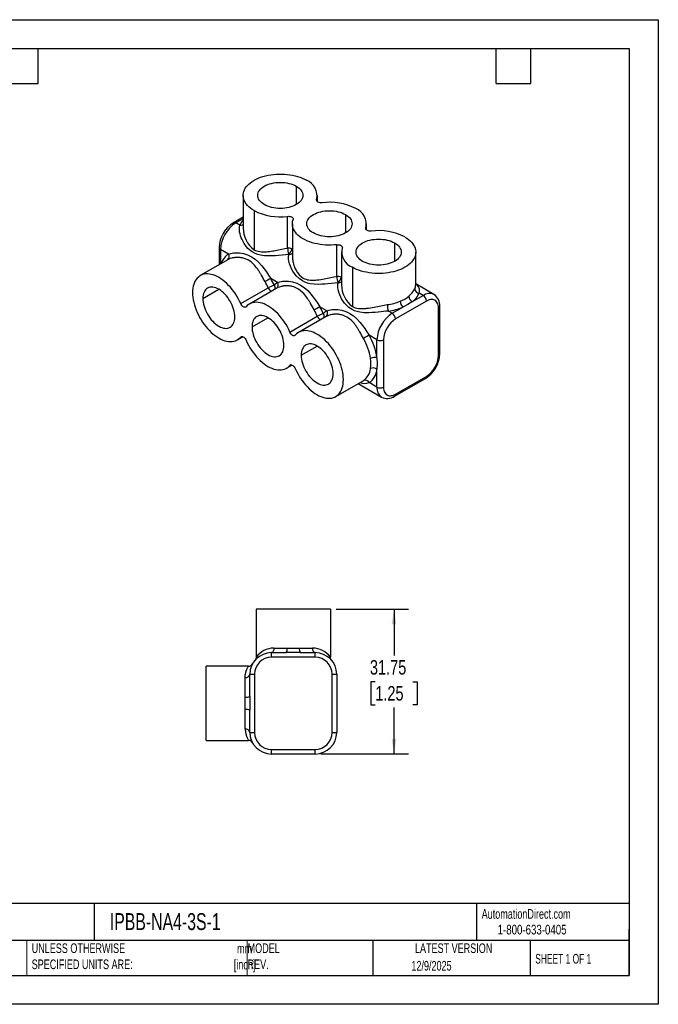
# Model space of a CAD drawing. Header units: millimetres. Extents: x 0 to 279, y 0 to 216.
# Tile 2 of 2: x 139 to 279, y 0 to 216. Entities that reach past the tile are written whole.
import ezdxf

# ---------------------------------------------------------------- set-up
doc = ezdxf.new("R2010")
doc.units = ezdxf.units.MM
doc.linetypes.add('CENTERX2', pattern=[20.32, 12.7, -2.54, 2.54, -2.54])
doc.layers.add('DIMENSIONS', color=140, linetype='Continuous', lineweight=25)
doc.layers.add('TEXT', color=140, linetype='Continuous', lineweight=25)
doc.styles.add('SLDTEXTSTYLE0', font='TXT', dxfattribs={"width": 0.7})
doc.styles.add('SLDTEXTSTYLE1', font='TXT', dxfattribs={"width": 0.65})
doc.styles.add('SLDTEXTSTYLE2', font='TXT', dxfattribs={"width": 0.75})
doc.dimstyles.new('SLDDIMSTYLE0', dxfattribs={"dimtxt": 3.175, "dimasz": 3.302, "dimexe": 0, "dimexo": 0.0625, "dimgap": 0.79375, "dimtad": 0, "dimtih": 1, "dimtoh": 1, "dimrnd": 1e-09, "dimzin": 12, "dimdsep": 46, "dimtxsty": 'SLDTEXTSTYLE2', "dimsah": 1, "dimcen": 0.09, "dimadec": 0, "dimazin": 3, "dimtfac": 1, "dimtofl": 0, "dimtmove": 0, "dimatfit": 3, "dimfxl": 0, "dimfrac": 2, "dimtolj": 1, "dimtzin": 12, "dimarcsym": 0})

# ---------------------------------------------------------------- blocks, each defined once
blk = doc.blocks.new('_D_7')
at = {"layer": 'DIMENSIONS'}
for p, q in [((208.8, 86.64), (224.66, 86.64)), ((221.49, 86.64), (221.49, 76.47)), ((217.38, 70.74), (216.42, 70.74)), ((216.42, 70.74), (216.42, 65.7)), ((225.59, 70.74), (226.56, 70.74)), ((226.56, 70.74), (226.56, 65.7)), ((216.42, 65.7), (217.38, 65.7)), ((221.49, 54.89), (221.49, 65.05)), ((226.56, 65.7), (225.59, 65.7)), ((205.45, 54.89), (224.66, 54.89))]:
    blk.add_line(p, q, dxfattribs=at)
for points in [[(221.49, 86.64), (220.98, 83.34), (222, 83.34)], [(221.49, 54.89), (222, 58.19), (220.98, 58.19)]]:
    blk.add_solid(points, dxfattribs=at)
at = {"layer": 'DIMENSIONS', "char_height": 3.175, "attachment_point": 1, "style": 'SLDTEXTSTYLE2'}
for s, insert in [('31.75', (216.21, 75.48)), ('1.25', (217.38, 69.79))]:
    blk.add_mtext(s, dxfattribs=dict(at, insert=insert))

msp = doc.modelspace()

# ---------------------------------------------------------------- linework, layer by layer
at = {"color": 7, "linetype": 'Continuous'}
for p, q in [((0.002, 215.903), (279.402, 215.903)), ((279.402, 215.903), (279.402, 0.003)), ((279.402, 0.003), (0.002, 0.003))]:
    msp.add_line(p, q, dxfattribs=at)
for p, q in [((200.064, 179.398), (200.064, 175.355)), ((188.434, 177.377), (188.434, 170.219)), ((204.69, 175.995), (204.69, 177.377)), ((204.528, 176.446), (204.528, 176.213)), ((190.814, 174.059), (190.814, 165.475)), ((198.174, 165.824), (198.174, 172.778)), ((210.84, 173.177), (210.84, 169.134)), ((188.434, 172.612), (186.301, 171.381)), ((188.434, 172.268), (186.809, 171.331)), ((187.671, 170.833), (186.809, 171.331)), ((199.21, 171.156), (199.21, 163.999)), ((215.466, 169.774), (215.466, 171.156)), ((215.304, 170.225), (215.304, 169.992)), ((208.95, 159.603), (208.95, 166.557)), ((221.616, 166.956), (221.616, 162.913)), ((183.153, 165.928), (183.153, 162.159)), ((185.191, 164.508), (183.45, 165.513)), ((183.45, 165.513), (183.45, 162.331)), ((209.986, 164.935), (209.986, 157.778)), ((226.242, 157.777), (226.242, 164.935)), ((185.047, 163.253), (179.028, 159.778)), ((212.367, 161.617), (212.367, 153.033)), ((195.968, 158.287), (194.461, 159.157)), ((230.241, 155.661), (226.242, 157.969)), ((179.589, 154.76), (183.092, 156.783)), ((187.881, 153.642), (193.897, 157.116)), ((195.823, 157.032), (189.804, 153.557)), ((227.867, 155.426), (227.005, 155.923)), ((228.585, 154.181), (221.832, 150.283)), ((225.564, 154.096), (227.867, 155.426)), ((206.744, 152.066), (205.238, 152.936)), ((221.114, 151.527), (220.252, 152.025)), ((221.114, 151.527), (223.416, 152.856)), ((231.225, 142.266), (231.225, 152.657)), ((231.523, 142.68), (231.523, 153.071)), ((190.365, 148.539), (193.868, 150.562)), ((198.657, 147.421), (204.674, 150.895)), ((206.599, 150.811), (200.58, 147.336)), ((187.155, 145.699), (188.352, 146.391)), ((188.082, 146.422), (187.881, 146.305)), ((217.755, 145.71), (216.014, 146.715)), ((217.755, 141.744), (217.755, 145.71)), ((219.192, 145.71), (219.192, 135.319)), ((201.141, 142.318), (204.644, 144.341)), ((197.931, 139.478), (199.129, 140.17)), ((198.859, 140.2), (198.657, 140.084)), ((217.755, 135.319), (217.755, 139.264)), ((208.707, 133.257), (214.727, 136.732)), ((213.625, 136.096), (218.739, 133.144)), ((214.725, 136.736), (214.796, 136.774)), ((217.755, 135.319), (216.031, 136.314)), ((221.622, 133.329), (228.375, 137.228)), ((221.832, 133.794), (228.585, 137.693)), ((191.277, 86.638), (191.277, 76.126)), ((207.533, 86.638), (191.277, 86.638)), ((207.533, 86.638), (207.533, 76.126)), ((195.16, 78.129), (198.055, 78.129)), ((200.755, 78.129), (203.649, 78.129)), ((194.63, 76.097), (194.63, 77.113)), ((194.63, 77.113), (197.886, 77.113)), ((204.18, 76.097), (194.63, 76.097)), ((200.924, 77.113), (204.18, 77.113)), ((204.18, 76.097), (204.18, 77.113)), ((189.589, 74.116), (180.355, 74.116)), ((180.355, 57.86), (180.355, 74.116)), ((188.864, 67.338), (188.864, 71.655)), ((189.88, 72.364), (190.896, 72.364)), ((189.88, 67.507), (189.88, 72.364)), ((190.896, 72.364), (190.896, 59.638)), ((207.914, 72.364), (208.93, 72.364)), ((207.914, 59.638), (207.914, 72.364)), ((208.93, 72.364), (208.93, 59.638)), ((188.864, 60.344), (188.864, 64.638)), ((189.88, 59.638), (189.88, 64.469)), ((189.88, 59.638), (190.896, 59.638)), ((207.914, 59.638), (208.93, 59.638)), ((180.355, 57.86), (189.589, 57.86)), ((194.63, 55.904), (204.18, 55.904)), ((194.63, 54.888), (194.63, 55.904)), ((204.18, 54.888), (194.63, 54.888)), ((204.18, 54.888), (204.18, 55.904))]:
    msp.add_line(p, q)
at = {"color": 140, "linetype": 'Continuous', "lineweight": 18}
for p, q in [((140.998, 13.97), (140.998, 6.35)), ((189.301, 13.97), (189.301, 6.35))]:
    msp.add_line(p, q, dxfattribs=at)
at = {"flags": 128}
for points in [[(190.814, 174.059), (190.401, 174.316), (190.022, 174.59), (189.679, 174.88), (189.375, 175.184), (189.112, 175.5), (188.89, 175.827), (188.711, 176.162), (188.575, 176.504), (188.485, 176.851), (188.439, 177.201), (188.439, 177.552), (188.485, 177.902), (188.575, 178.249), (188.711, 178.591), (188.89, 178.926), (189.112, 179.253), (189.375, 179.569), (189.679, 179.873), (190.022, 180.163), (190.401, 180.437), (190.814, 180.695), (191.26, 180.933), (191.735, 181.152), (192.237, 181.35), (192.764, 181.525), (193.311, 181.677), (193.877, 181.806), (194.458, 181.909), (195.05, 181.987), (195.652, 182.039), (196.258, 182.066), (196.865, 182.066), (197.472, 182.039), (198.073, 181.987), (198.665, 181.909), (199.246, 181.806), (199.812, 181.677), (200.36, 181.525), (200.886, 181.35), (201.388, 181.152), (201.863, 180.933), (202.309, 180.695)], [(193.059, 175.355), (192.733, 175.563), (192.443, 175.788), (192.193, 176.029), (191.986, 176.282), (191.822, 176.547), (191.704, 176.819), (191.632, 177.096), (191.609, 177.377), (191.632, 177.657), (191.704, 177.934), (191.822, 178.207), (191.986, 178.471), (192.193, 178.725), (192.443, 178.965), (192.733, 179.191), (193.059, 179.398), (193.419, 179.587), (193.81, 179.754), (194.227, 179.898), (194.666, 180.018), (195.124, 180.113), (195.595, 180.181), (196.076, 180.222), (196.562, 180.236), (197.047, 180.222), (197.528, 180.181), (197.999, 180.113), (198.457, 180.018), (198.896, 179.898), (199.313, 179.754), (199.704, 179.587), (200.064, 179.398)], [(200.064, 179.398), (200.39, 179.191), (200.68, 178.965), (200.93, 178.725), (201.138, 178.471), (201.301, 178.207), (201.419, 177.934), (201.491, 177.657), (201.515, 177.377), (201.491, 177.096), (201.419, 176.819), (201.301, 176.547), (201.138, 176.282), (200.93, 176.029), (200.68, 175.788), (200.39, 175.563), (200.064, 175.355), (199.704, 175.166), (199.313, 174.999), (198.896, 174.855), (198.457, 174.735), (197.999, 174.64), (197.528, 174.572), (197.047, 174.531), (196.562, 174.517), (196.076, 174.531), (195.595, 174.572), (195.124, 174.64), (194.666, 174.735), (194.227, 174.855), (193.81, 174.999), (193.419, 175.166), (193.059, 175.355)], [(205.725, 175.755), (205.504, 175.743), (205.284, 175.759), (205.075, 175.803), (204.888, 175.872), (204.731, 175.962), (204.612, 176.071), (204.536, 176.191), (204.508, 176.318), (204.528, 176.446)], [(198.174, 172.778), (198.395, 172.789), (198.615, 172.773), (198.824, 172.729), (199.011, 172.66), (199.168, 172.57), (199.287, 172.462), (199.363, 172.341), (199.391, 172.214), (199.371, 172.087)], [(203.836, 169.134), (203.509, 169.342), (203.22, 169.567), (202.97, 169.808), (202.762, 170.061), (202.598, 170.326), (202.48, 170.598), (202.409, 170.875), (202.385, 171.156), (202.409, 171.436), (202.48, 171.713), (202.598, 171.986), (202.762, 172.25), (202.97, 172.504), (203.22, 172.744), (203.509, 172.97), (203.836, 173.177), (204.196, 173.366), (204.586, 173.533), (205.003, 173.677), (205.442, 173.797), (205.9, 173.892), (206.372, 173.96), (206.852, 174.001), (207.338, 174.015), (207.823, 174.001), (208.304, 173.96), (208.776, 173.892), (209.233, 173.797), (209.673, 173.677), (210.09, 173.533), (210.48, 173.366), (210.84, 173.177)], [(210.84, 173.177), (211.167, 172.97), (211.456, 172.744), (211.706, 172.504), (211.914, 172.25), (212.078, 171.986), (212.196, 171.713), (212.267, 171.436), (212.291, 171.156), (212.267, 170.875), (212.196, 170.598), (212.078, 170.326), (211.914, 170.061), (211.706, 169.808), (211.456, 169.567), (211.167, 169.342), (210.84, 169.134), (210.48, 168.945), (210.09, 168.778), (209.673, 168.634), (209.233, 168.514), (208.776, 168.419), (208.304, 168.351), (207.823, 168.31), (207.338, 168.296), (206.852, 168.31), (206.372, 168.351), (205.9, 168.419), (205.442, 168.514), (205.003, 168.634), (204.586, 168.778), (204.196, 168.945), (203.836, 169.134)], [(198.41, 164.441), (197.7, 164.37), (196.964, 164.292), (196.207, 164.215), (195.507, 164.153), (194.82, 164.109), (194.143, 164.089), (193.136, 164.12), (192.227, 164.246), (191.639, 164.397), (191.07, 164.613), (190.542, 164.891), (190.174, 165.139), (189.821, 165.425), (189.484, 165.749), (189.164, 166.11), (188.636, 166.847), (188.191, 167.675), (188.011, 168.098), (187.863, 168.518), (187.746, 168.932), (187.661, 169.337), (187.595, 169.896), (187.6, 170.397), (187.671, 170.833)], [(208.95, 166.557), (208.343, 166.499), (207.729, 166.469), (207.113, 166.465), (206.499, 166.488), (205.889, 166.539), (205.288, 166.615), (204.698, 166.718), (204.124, 166.846), (203.568, 166.999), (203.034, 167.175), (202.524, 167.375), (202.042, 167.596), (201.591, 167.838), (201.172, 168.098), (200.789, 168.377), (200.443, 168.671), (200.137, 168.979), (199.872, 169.3), (199.65, 169.632), (199.473, 169.972), (199.34, 170.319), (199.253, 170.671), (199.213, 171.026), (199.219, 171.382), (199.272, 171.736), (199.371, 172.087)], [(216.502, 169.534), (216.281, 169.522), (216.06, 169.538), (215.852, 169.582), (215.664, 169.651), (215.508, 169.741), (215.388, 169.85), (215.313, 169.97), (215.284, 170.097), (215.304, 170.225)], [(208.95, 166.557), (209.171, 166.568), (209.392, 166.552), (209.6, 166.508), (209.788, 166.439), (209.945, 166.349), (210.064, 166.241), (210.139, 166.12), (210.168, 165.993), (210.148, 165.865)], [(223.862, 168.252), (224.275, 167.995), (224.654, 167.721), (224.996, 167.431), (225.3, 167.127), (225.564, 166.811), (225.786, 166.484), (225.965, 166.149), (226.1, 165.807), (226.191, 165.46), (226.236, 165.11), (226.236, 164.759), (226.191, 164.409), (226.1, 164.062), (225.965, 163.72), (225.786, 163.385), (225.564, 163.058), (225.3, 162.742), (224.996, 162.438), (224.654, 162.148), (224.275, 161.874), (223.862, 161.617), (223.416, 161.378), (222.941, 161.159), (222.439, 160.962), (221.912, 160.786), (221.365, 160.634), (220.799, 160.506), (220.218, 160.402), (219.625, 160.324), (219.024, 160.272), (218.418, 160.246), (217.81, 160.246), (217.204, 160.272), (216.603, 160.324), (216.011, 160.402), (215.43, 160.506), (214.864, 160.634), (214.316, 160.786), (213.79, 160.962), (213.288, 161.159), (212.812, 161.378), (212.367, 161.617)], [(214.612, 162.913), (214.285, 163.121), (213.996, 163.346), (213.746, 163.587), (213.538, 163.84), (213.374, 164.105), (213.256, 164.377), (213.185, 164.654), (213.161, 164.935), (213.185, 165.215), (213.256, 165.492), (213.374, 165.765), (213.538, 166.029), (213.746, 166.282), (213.996, 166.523), (214.285, 166.749), (214.612, 166.956), (214.972, 167.145), (215.362, 167.312), (215.779, 167.456), (216.219, 167.576), (216.676, 167.671), (217.148, 167.739), (217.629, 167.78), (218.114, 167.794), (218.6, 167.78), (219.08, 167.739), (219.552, 167.671), (220.01, 167.576), (220.449, 167.456), (220.866, 167.312), (221.256, 167.145), (221.616, 166.956)], [(221.616, 166.956), (221.943, 166.749), (222.232, 166.523), (222.482, 166.282), (222.69, 166.029), (222.854, 165.765), (222.972, 165.492), (223.043, 165.215), (223.067, 164.935), (223.043, 164.654), (222.972, 164.377), (222.854, 164.105), (222.69, 163.84), (222.482, 163.587), (222.232, 163.346), (221.943, 163.121), (221.616, 162.913), (221.256, 162.724), (220.866, 162.557), (220.449, 162.413), (220.01, 162.293), (219.552, 162.198), (219.08, 162.13), (218.6, 162.089), (218.114, 162.075), (217.629, 162.089), (217.148, 162.13), (216.676, 162.198), (216.219, 162.293), (215.779, 162.413), (215.362, 162.557), (214.972, 162.724), (214.612, 162.913)], [(185.191, 164.508), (185.702, 164.67), (186.298, 164.775), (186.929, 164.813), (187.592, 164.783), (188.492, 164.632), (189.382, 164.349), (190.239, 163.933), (191.049, 163.386), (191.806, 162.718), (192.515, 161.94), (193.02, 161.296), (193.506, 160.613), (193.993, 159.884), (194.461, 159.157)], [(190.814, 165.475), (191.109, 165.324), (191.423, 165.201), (191.741, 165.111), (192.069, 165.047), (192.425, 165.007), (192.687, 164.994), (192.978, 164.993), (193.301, 165.005), (193.519, 165.021), (193.823, 165.05), (194.217, 165.1), (194.587, 165.155), (194.903, 165.209), (195.162, 165.255), (195.506, 165.32), (195.833, 165.384), (196.141, 165.446), (196.867, 165.589), (197.545, 165.718), (198.174, 165.824)], [(209.187, 158.22), (208.487, 158.15), (207.762, 158.073), (207.017, 157.997), (206.327, 157.935), (205.649, 157.891), (204.981, 157.868), (203.988, 157.893), (203.088, 158.008), (202.505, 158.148), (201.94, 158.351), (201.415, 158.613), (200.686, 159.128), (200.045, 159.764), (199.676, 160.231), (199.34, 160.745), (199.039, 161.302), (198.797, 161.851), (198.607, 162.399), (198.471, 162.939), (198.386, 163.491), (198.367, 163.994), (198.41, 164.441)], [(199.094, 165.664), (199.177, 165.61), (199.21, 165.584)], [(193.228, 158.461), (193.032, 158.81), (192.828, 159.175), (192.64, 159.51), (192.434, 159.872), (192.376, 159.973), (192.314, 160.079), (192.249, 160.19), (192.18, 160.304), (192.108, 160.423), (192.032, 160.546), (191.986, 160.62), (191.926, 160.715), (191.845, 160.842), (191.74, 161), (191.611, 161.187), (191.37, 161.517), (191.166, 161.775), (190.921, 162.059), (190.687, 162.304), (190.154, 162.772), (189.609, 163.138), (189.327, 163.288), (189.031, 163.42), (188.72, 163.534), (188.396, 163.627), (188.249, 163.661), (188.094, 163.691), (187.933, 163.718), (187.764, 163.739), (187.63, 163.753), (187.481, 163.763), (187.317, 163.769), (187.138, 163.77), (186.897, 163.762), (186.716, 163.748), (186.593, 163.734), (186.485, 163.72), (186.288, 163.688), (186.111, 163.652), (185.954, 163.614), (185.592, 163.502), (185.273, 163.37), (185.048, 163.25)], [(199.213, 163.999), (199.22, 163.677), (199.242, 163.424), (199.278, 163.149), (199.331, 162.851), (199.381, 162.625), (199.453, 162.347), (199.555, 162.02), (199.666, 161.715), (199.768, 161.468), (199.854, 161.28), (199.954, 161.079), (200.083, 160.843), (200.213, 160.629), (200.341, 160.438), (200.716, 159.968), (201.128, 159.575), (201.593, 159.253), (201.887, 159.102), (202.201, 158.98), (202.519, 158.889), (202.847, 158.826), (203.203, 158.786), (203.465, 158.773), (203.756, 158.772), (204.078, 158.784), (204.296, 158.8), (204.601, 158.829), (204.995, 158.879), (205.432, 158.945), (205.79, 159.007), (206.148, 159.074), (206.546, 159.151), (206.918, 159.225), (207.643, 159.369), (208.322, 159.497), (208.95, 159.603)], [(187.881, 153.642), (187.629, 154.193), (187.351, 154.735), (187.049, 155.266), (186.725, 155.783), (186.38, 156.283), (186.017, 156.762), (185.637, 157.219), (185.243, 157.651), (184.837, 158.055), (184.42, 158.428), (183.997, 158.77), (183.568, 159.077), (183.136, 159.349), (182.705, 159.584), (182.275, 159.779), (181.85, 159.935), (181.432, 160.051), (181.023, 160.125), (180.627, 160.157), (180.244, 160.147), (179.877, 160.096), (179.528, 160.003), (179.199, 159.869), (178.893, 159.695), (178.61, 159.481), (178.352, 159.229), (178.121, 158.941), (177.919, 158.618), (177.745, 158.261), (177.602, 157.873), (177.489, 157.457), (177.409, 157.013), (177.36, 156.546), (177.344, 156.057)], [(195.968, 158.287), (196.479, 158.449), (197.074, 158.554), (197.705, 158.592), (198.368, 158.562), (199.268, 158.411), (200.158, 158.128), (201.016, 157.712), (201.825, 157.165), (202.582, 156.497), (203.291, 155.719), (203.797, 155.075), (204.283, 154.392), (204.769, 153.663), (205.238, 152.936)], [(220.252, 152.025), (219.723, 151.976), (219.178, 151.92), (218.618, 151.86), (218.044, 151.801), (217.34, 151.734), (216.645, 151.682), (215.956, 151.651), (215.44, 151.646), (214.948, 151.661), (214.478, 151.698), (214.028, 151.758), (213.406, 151.892), (212.83, 152.083), (212.296, 152.333), (211.587, 152.805), (210.934, 153.416), (210.631, 153.772), (210.347, 154.161), (210.084, 154.58), (209.842, 155.027), (209.592, 155.584), (209.395, 156.141), (209.253, 156.691), (209.164, 157.253), (209.143, 157.766), (209.187, 158.22)], [(209.87, 159.443), (209.953, 159.389), (209.986, 159.363)], [(177.344, 156.057), (177.36, 155.549), (177.409, 155.025), (177.489, 154.488), (177.602, 153.942), (177.745, 153.389), (177.919, 152.832), (178.121, 152.274), (178.352, 151.719), (178.61, 151.17), (178.893, 150.63), (179.199, 150.102), (179.528, 149.588), (179.877, 149.093), (180.244, 148.618), (180.627, 148.166), (181.023, 147.74), (181.432, 147.342), (181.85, 146.975), (182.275, 146.64), (182.705, 146.34), (183.136, 146.076), (183.568, 145.85), (183.997, 145.662), (184.42, 145.514), (184.837, 145.408), (185.243, 145.342), (185.637, 145.319), (186.017, 145.337), (186.38, 145.397), (186.725, 145.499), (187.049, 145.641), (187.351, 145.824), (187.629, 146.046), (187.881, 146.305)], [(186.593, 150.717), (186.577, 151.123), (186.526, 151.545), (186.443, 151.978), (186.327, 152.418), (186.18, 152.862), (186.003, 153.304), (185.798, 153.741), (185.568, 154.169), (185.313, 154.582), (185.037, 154.978), (184.742, 155.352), (184.431, 155.701), (184.108, 156.022), (183.774, 156.311), (183.434, 156.565), (183.091, 156.783), (182.748, 156.962), (182.408, 157.1), (182.075, 157.196), (181.751, 157.249), (181.44, 157.259), (181.145, 157.225), (180.869, 157.148), (180.615, 157.028), (180.384, 156.867), (180.179, 156.667), (180.002, 156.428), (179.855, 156.154), (179.74, 155.847), (179.656, 155.511), (179.606, 155.147), (179.589, 154.76)], [(204.004, 152.24), (203.808, 152.589), (203.604, 152.954), (203.416, 153.289), (203.211, 153.651), (203.152, 153.752), (203.09, 153.858), (203.025, 153.968), (202.957, 154.083), (202.885, 154.202), (202.809, 154.325), (202.763, 154.399), (202.703, 154.494), (202.621, 154.621), (202.516, 154.779), (202.387, 154.966), (202.146, 155.296), (201.943, 155.554), (201.697, 155.838), (201.463, 156.083), (200.93, 156.551), (200.385, 156.917), (200.103, 157.067), (199.807, 157.199), (199.496, 157.313), (199.172, 157.406), (199.025, 157.44), (198.871, 157.47), (198.709, 157.497), (198.541, 157.518), (198.407, 157.532), (198.257, 157.542), (198.093, 157.548), (197.914, 157.549), (197.673, 157.541), (197.492, 157.527), (197.369, 157.513), (197.261, 157.499), (197.064, 157.467), (196.887, 157.431), (196.73, 157.393), (196.368, 157.281), (196.049, 157.149), (195.824, 157.029)], [(179.589, 154.76), (179.606, 154.354), (179.656, 153.933), (179.74, 153.499), (179.855, 153.059), (180.002, 152.615), (180.179, 152.173), (180.384, 151.736), (180.615, 151.309), (180.869, 150.895), (181.145, 150.499), (181.44, 150.125), (181.751, 149.776), (182.075, 149.455), (182.408, 149.166), (182.748, 148.912), (183.091, 148.694), (183.434, 148.516), (183.774, 148.378), (184.108, 148.282), (184.431, 148.228), (184.742, 148.219), (185.037, 148.253), (185.313, 148.33), (185.568, 148.449), (185.798, 148.61), (186.003, 148.811), (186.18, 149.049), (186.327, 149.323), (186.443, 149.63), (186.526, 149.967), (186.577, 150.33), (186.593, 150.717)], [(189.078, 152.951), (188.977, 152.87), (188.853, 152.831), (188.711, 152.836), (188.558, 152.885), (188.401, 152.976), (188.248, 153.104), (188.105, 153.263), (187.981, 153.445), (187.881, 153.642)], [(198.657, 147.421), (198.403, 147.976), (198.122, 148.523), (197.818, 149.058), (197.49, 149.578), (197.142, 150.081), (196.775, 150.564), (196.392, 151.023), (195.993, 151.457), (195.583, 151.862), (195.163, 152.236), (194.735, 152.577), (194.303, 152.884), (193.867, 153.154), (193.432, 153.387), (193, 153.579), (192.572, 153.731), (192.152, 153.842), (191.742, 153.911), (191.343, 153.937), (190.96, 153.921), (190.593, 153.862), (190.245, 153.761), (189.917, 153.619), (189.613, 153.436), (189.332, 153.213), (189.078, 152.951)], [(212.367, 153.033), (212.672, 152.877), (212.999, 152.752), (213.328, 152.661), (213.668, 152.598), (214.04, 152.561), (214.151, 152.555), (214.269, 152.551), (214.393, 152.55), (214.522, 152.55), (214.659, 152.554), (214.801, 152.56), (214.951, 152.569), (215.079, 152.579), (215.279, 152.598), (215.454, 152.617), (215.662, 152.643), (215.904, 152.677), (216.348, 152.748), (216.726, 152.815), (217.105, 152.887), (217.521, 152.969), (217.912, 153.047), (218.627, 153.189), (219.322, 153.316), (220.014, 153.424)], [(225.564, 154.096), (224.535, 153.449), (223.416, 152.856)], [(231.225, 152.657), (231.209, 152.988), (231.159, 153.297), (231.077, 153.578), (230.964, 153.828), (230.821, 154.045), (230.649, 154.225), (230.452, 154.366), (230.231, 154.466), (229.99, 154.525), (229.731, 154.541), (229.457, 154.513), (229.173, 154.444), (228.881, 154.333), (228.585, 154.181)], [(214.781, 146.019), (214.584, 146.368), (214.38, 146.733), (214.193, 147.068), (213.987, 147.43), (213.928, 147.531), (213.867, 147.637), (213.802, 147.747), (213.733, 147.862), (213.661, 147.981), (213.585, 148.104), (213.539, 148.178), (213.479, 148.273), (213.397, 148.4), (213.292, 148.558), (213.164, 148.745), (212.923, 149.075), (212.719, 149.333), (212.473, 149.617), (212.239, 149.862), (211.706, 150.33), (211.162, 150.696), (210.88, 150.846), (210.583, 150.978), (210.272, 151.092), (209.949, 151.185), (209.801, 151.219), (209.647, 151.249), (209.485, 151.276), (209.317, 151.297), (209.183, 151.311), (209.034, 151.321), (208.869, 151.327), (208.691, 151.328), (208.449, 151.32), (208.268, 151.306), (208.146, 151.292), (208.037, 151.278), (207.84, 151.246), (207.664, 151.21), (207.507, 151.172), (207.144, 151.06), (206.825, 150.928), (206.601, 150.808)], [(206.744, 152.066), (207.255, 152.228), (207.851, 152.333), (208.481, 152.371), (209.144, 152.341), (210.044, 152.19), (210.935, 151.907), (211.792, 151.491), (212.602, 150.944), (213.359, 150.276), (214.067, 149.498), (214.573, 148.854), (215.059, 148.171), (215.545, 147.442), (216.014, 146.715)], [(197.37, 144.496), (197.353, 144.902), (197.302, 145.324), (197.219, 145.757), (197.103, 146.197), (196.956, 146.641), (196.78, 147.083), (196.575, 147.52), (196.344, 147.948), (196.089, 148.361), (195.813, 148.757), (195.518, 149.131), (195.208, 149.48), (194.884, 149.801), (194.551, 150.09), (194.211, 150.344), (193.867, 150.562), (193.524, 150.741), (193.184, 150.879), (192.851, 150.975), (192.527, 151.028), (192.217, 151.037), (191.922, 151.004), (191.646, 150.927), (191.391, 150.807), (191.16, 150.646), (190.955, 150.446), (190.779, 150.207), (190.632, 149.933), (190.516, 149.626), (190.432, 149.29), (190.382, 148.926), (190.365, 148.539)], [(190.365, 148.539), (190.382, 148.133), (190.432, 147.712), (190.516, 147.278), (190.632, 146.838), (190.779, 146.394), (190.955, 145.952), (191.16, 145.515), (191.391, 145.087), (191.646, 144.674), (191.922, 144.278), (192.217, 143.904), (192.527, 143.555), (192.851, 143.234), (193.184, 142.945), (193.524, 142.691), (193.867, 142.473), (194.211, 142.295), (194.551, 142.157), (194.884, 142.061), (195.208, 142.007), (195.518, 141.998), (195.813, 142.032), (196.089, 142.109), (196.344, 142.228), (196.575, 142.389), (196.78, 142.59), (196.956, 142.828), (197.103, 143.102), (197.219, 143.409), (197.302, 143.746), (197.353, 144.109), (197.37, 144.496)], [(199.854, 146.73), (199.754, 146.649), (199.629, 146.61), (199.487, 146.615), (199.334, 146.664), (199.177, 146.755), (199.024, 146.883), (198.882, 147.042), (198.757, 147.224), (198.657, 147.421)], [(199.854, 139.393), (200.106, 138.842), (200.384, 138.3), (200.686, 137.769), (201.01, 137.252), (201.355, 136.752), (201.718, 136.273), (202.098, 135.816), (202.492, 135.385), (202.898, 134.981), (203.315, 134.607), (203.738, 134.265), (204.167, 133.958), (204.599, 133.686), (205.03, 133.452), (205.46, 133.256), (205.885, 133.1), (206.303, 132.985), (206.712, 132.91), (207.108, 132.878), (207.491, 132.888), (207.858, 132.939), (208.207, 133.032), (208.536, 133.166), (208.842, 133.341), (209.125, 133.554), (209.383, 133.806), (209.614, 134.094), (209.816, 134.417), (209.99, 134.774), (210.133, 135.162), (210.246, 135.579), (210.326, 136.022), (210.375, 136.49), (210.391, 136.979), (210.375, 137.487), (210.326, 138.01), (210.246, 138.547), (210.133, 139.093), (209.99, 139.647), (209.816, 140.204), (209.614, 140.761), (209.383, 141.316), (209.125, 141.865), (208.842, 142.405), (208.536, 142.934), (208.207, 143.447), (207.858, 143.943), (207.491, 144.418), (207.108, 144.869), (206.712, 145.295), (206.303, 145.693), (205.885, 146.06), (205.46, 146.395), (205.03, 146.695), (204.599, 146.959), (204.167, 147.186), (203.738, 147.373), (203.315, 147.521), (202.898, 147.628), (202.492, 147.693), (202.098, 147.716), (201.718, 147.698), (201.355, 147.638), (201.01, 147.536), (200.686, 147.394), (200.384, 147.211), (200.106, 146.99), (199.854, 146.73)], [(187.881, 146.305), (187.981, 146.386), (188.105, 146.425), (188.248, 146.42), (188.401, 146.371), (188.558, 146.28), (188.711, 146.152), (188.853, 145.994), (188.977, 145.811), (189.078, 145.614)], [(189.078, 145.614), (189.332, 145.059), (189.613, 144.512), (189.917, 143.977), (190.245, 143.457), (190.593, 142.954), (190.96, 142.471), (191.343, 142.012), (191.742, 141.579), (192.152, 141.174), (192.572, 140.799), (193, 140.458), (193.432, 140.151), (193.867, 139.881), (194.303, 139.649), (194.735, 139.456), (195.163, 139.304), (195.583, 139.193), (195.993, 139.124), (196.392, 139.098), (196.775, 139.114), (197.142, 139.173), (197.49, 139.274), (197.818, 139.416), (198.122, 139.6), (198.403, 139.823), (198.657, 140.084)], [(208.146, 138.275), (208.129, 138.681), (208.079, 139.103), (207.995, 139.536), (207.88, 139.976), (207.733, 140.42), (207.556, 140.862), (207.351, 141.299), (207.12, 141.727), (206.866, 142.14), (206.59, 142.536), (206.295, 142.91), (205.984, 143.259), (205.66, 143.58), (205.327, 143.869), (204.987, 144.123), (204.644, 144.341), (204.301, 144.52), (203.961, 144.658), (203.627, 144.754), (203.304, 144.807), (202.993, 144.816), (202.698, 144.783), (202.422, 144.706), (202.167, 144.586), (201.936, 144.425), (201.732, 144.225), (201.555, 143.986), (201.408, 143.712), (201.292, 143.405), (201.209, 143.069), (201.158, 142.705), (201.141, 142.318)], [(201.141, 142.318), (201.158, 141.912), (201.209, 141.491), (201.292, 141.057), (201.408, 140.617), (201.555, 140.173), (201.732, 139.731), (201.936, 139.294), (202.167, 138.866), (202.422, 138.453), (202.698, 138.057), (202.993, 137.683), (203.304, 137.334), (203.627, 137.013), (203.961, 136.724), (204.301, 136.47), (204.644, 136.252), (204.987, 136.074), (205.327, 135.936), (205.66, 135.839), (205.984, 135.786), (206.295, 135.777), (206.59, 135.811), (206.866, 135.888), (207.12, 136.007), (207.351, 136.168), (207.556, 136.369), (207.733, 136.607), (207.88, 136.881), (207.995, 137.188), (208.079, 137.525), (208.129, 137.888), (208.146, 138.275)], [(217.755, 141.744), (217.801, 140.479), (217.755, 139.264)], [(198.657, 140.084), (198.757, 140.165), (198.882, 140.204), (199.024, 140.199), (199.177, 140.15), (199.334, 140.059), (199.487, 139.931), (199.629, 139.772), (199.754, 139.59), (199.854, 139.393)], [(219.192, 135.319), (219.208, 134.987), (219.258, 134.679), (219.34, 134.397), (219.453, 134.147), (219.596, 133.93), (219.768, 133.751), (219.965, 133.61), (220.186, 133.509), (220.427, 133.451), (220.686, 133.435), (220.96, 133.462), (221.245, 133.532), (221.536, 133.643), (221.832, 133.794)], [(195.16, 78.129), (195.15, 77.931), (195.12, 77.74), (195.071, 77.565), (195.005, 77.411), (194.924, 77.285), (194.833, 77.191), (194.733, 77.133), (194.63, 77.113)], [(204.18, 77.113), (204.076, 77.133), (203.977, 77.191), (203.885, 77.285), (203.805, 77.411), (203.739, 77.565), (203.69, 77.74), (203.66, 77.931), (203.649, 78.129)], [(191.277, 76.126), (191.214, 75.773), (191.032, 75.465)], [(200.924, 77.113), (199.405, 77.111), (197.886, 77.113)], [(207.778, 75.464), (207.596, 75.773), (207.533, 76.126)], [(188.864, 71.655), (188.872, 71.935), (188.898, 72.213), (188.934, 72.454), (188.985, 72.701), (189.001, 72.767), (189.019, 72.836), (189.038, 72.906), (189.059, 72.977), (189.081, 73.049), (189.105, 73.122), (189.12, 73.166), (189.139, 73.22), (189.166, 73.291), (189.199, 73.377), (189.24, 73.475), (189.312, 73.636), (189.368, 73.752), (189.428, 73.866), (189.476, 73.953), (189.548, 74.077), (189.572, 74.116), (189.572, 74.116)], [(189.88, 67.507), (189.882, 65.989), (189.88, 64.469)]]:
    msp.add_lwpolyline(points, dxfattribs=at)
for centre, radius, start, end in [((200.977, 177.295), 3.652, 346.55573, 68.59946), ((207.396, 163.571), 12.298, 62.44437, 97.80781), ((196.503, 184.962), 12.298, 242.44437, 277.80781), ((211.753, 171.074), 3.652, 346.55573, 68.59946), ((189.887, 165.675), 6.739, 122.14807, 177.8515), ((190.742, 165.182), 7.3, 122.60548, 177.39452), ((186.514, 170.943), 0.487, 52.74634, 115.95904), ((191.612, 169.133), 4.292, 137.77649, 156.66457), ((187.837, 171.768), 0.949, 259.93498, 308.95792), ((194.218, 170.147), 5.78, 179.28951, 233.92805), ((218.172, 157.35), 12.298, 62.44437, 97.80781), ((183.639, 165.963), 0.487, 184.04135, 247.26247), ((187.196, 161.428), 3.675, 123.05987, 163.7491), ((184.431, 163.964), 0.935, 308.72243, 35.58801), ((198.382, 164.296), 1.543, 62.50767, 97.74451), ((204.109, 166.126), 5.943, 182.91472, 196.47703), ((197.524, 165.739), 1.572, 304.3294, 357.27414), ((198.541, 165.383), 0.951, 262.12058, 314.70023), ((213.699, 165.016), 3.652, 166.55573, 248.59946), ((228.823, 96.808), 71.19, 118.8601, 119.99989), ((181.142, 151.607), 13.895, 23.35858, 29.55744), ((196.403, 152.77), 5.017, 103.70363, 119.96387), ((180.864, 151.446), 15.631, 23.35858, 29.55744), ((197.624, 155.587), 3.168, 121.52608, 139.5216), ((194.499, 157.049), 0.93, 343.30017, 39.71854), ((195.207, 157.743), 0.935, 308.72243, 35.58801), ((209.158, 158.075), 1.543, 62.50767, 97.74451), ((214.886, 159.905), 5.943, 182.91472, 196.47703), ((208.3, 159.518), 1.572, 304.3294, 357.27414), ((209.317, 159.162), 0.951, 262.12058, 314.70023), ((215.782, 157.713), 5.794, 179.35507, 233.87808), ((224.047, 157.852), 2.192, 333.97581, 358.05063), ((225.401, 156.452), 1.688, 341.75524, 60.13012), ((195.199, 157.604), 1.39, 200.55768, 245.53576), ((222.15, 158.623), 4.238, 307.61567, 335.86123), ((222.654, 157.873), 4.768, 307.61567, 335.86123), ((227.097, 157.006), 1.086, 186.11899, 265.12031), ((229.251, 153.553), 2.329, 64.82629, 126.47618), ((228.693, 153.28), 2.837, 355.7844, 56.95537), ((218.481, 164.977), 11.654, 277.55744, 291.89462), ((224.289, 153.43), 4.275, 180.07027, 199.18772), ((220.107, 161.081), 7.433, 291.46926, 308.52537), ((224.679, 154.212), 1.852, 181.47941, 227.03175), ((226.107, 155.358), 1.374, 183.84719, 246.72475), ((227.025, 154.11), 1.561, 2.60548, 57.39452), ((239.599, 90.587), 71.19, 118.8601, 119.99989), ((191.918, 145.386), 13.895, 23.35858, 29.55744), ((207.179, 146.549), 5.017, 103.70363, 119.96387), ((191.64, 145.225), 15.631, 23.35858, 29.55744), ((208.4, 149.366), 3.168, 121.52608, 139.5216), ((205.275, 150.828), 0.93, 343.30017, 39.71854), ((205.984, 151.522), 0.935, 308.72243, 35.58801), ((225.047, 145.378), 7.3, 122.60548, 177.39452), ((218.527, 165.021), 13.11, 277.55744, 291.89462), ((220.272, 150.212), 1.561, 2.60548, 57.39452), ((231.037, 153.106), 0.487, 292.73763, 355.95761), ((205.975, 151.383), 1.39, 200.55768, 245.53576), ((224.895, 145.465), 5.709, 122.45345, 177.54655), ((250.376, 84.366), 71.19, 118.8601, 119.99989), ((203.946, 139.744), 12.52, 8.52683, 30.07786), ((203.825, 139.656), 14.085, 8.52683, 30.07786), ((218.473, 147.096), 1.562, 242.60967, 297.39033), ((224.789, 142.933), 6.739, 302.14807, 357.8515), ((231.014, 142.731), 0.511, 294.37466, 354.3052), ((217.213, 139.973), 1.853, 72.97314, 118.51647), ((208.937, 140.498), 7.472, 351.51712, 8.48288), ((225.522, 142.51), 5.709, 302.45345, 357.54655), ((212.717, 139.747), 3.629, 304.96544, 354.44246), ((213.692, 139.659), 4.082, 304.96544, 354.44246), ((216.934, 138.163), 1.374, 53.27852, 116.14852), ((215.029, 138.963), 2.833, 248.9583, 290.7295), ((215.176, 135.905), 0.948, 25.55569, 113.6137), ((228.087, 137.638), 0.501, 305.01333, 6.29885), ((220.133, 135.085), 2.39, 174.37979, 234.30004), ((218.473, 136.705), 1.562, 242.60967, 297.39033), ((220.024, 135.715), 2.871, 243.43697, 303.80932), ((221.335, 133.739), 0.5, 304.83885, 6.31479), ((195.284, 73.124), 5.007, 91.41551, 143.15473), ((196.399, 77.882), 1.674, 332.65621, 8.48378), ((199.405, 416.928), 338.801, 269.7717, 270.2283), ((202.411, 77.882), 1.674, 171.51622, 207.34379), ((203.546, 73.163), 4.967, 36.62287, 88.80689), ((194.63, 72.364), 4.75, 90, 180), ((194.63, 72.364), 3.734, 90, 180), ((204.18, 72.364), 4.75, 0, 90), ((204.18, 72.364), 3.734, 0, 90), ((189.572, 75.132), 1.016, 270, 331.30309), ((188.994, 72.551), 0.905, 261.7079, 348.06223), ((189.111, 68.994), 1.674, 261.51622, 297.34379), ((-149.934, 65.988), 338.801, 359.7717, 0.2283), ((189.111, 62.982), 1.674, 62.65621, 98.48378), ((188.995, 59.449), 0.905, 12.08466, 98.35967), ((193.587, 60.37), 4.723, 180.32343, 212.10395), ((194.63, 59.638), 4.75, 180, 270), ((194.63, 59.638), 3.734, 180, 270), ((204.18, 59.638), 4.75, 270, 0), ((204.18, 59.638), 3.734, 270, 0), ((189.586, 56.844), 1.016, 28.98506, 90)]:
    msp.add_arc(centre, radius, start, end)
at = {"layer": 'TEXT'}
for p, q in [((6.35, 209.55), (273.05, 209.55)), ((143.51, 201.93), (143.51, 209.55)), ((243.84, 201.93), (243.84, 209.55)), ((251.46, 201.93), (251.46, 209.55)), ((273.05, 209.55), (273.05, 6.35)), ((135.89, 201.93), (143.51, 201.93)), ((243.84, 201.93), (251.46, 201.93)), ((273.05, 22.126), (6.35, 22.126)), ((155.759, 22.126), (155.759, 13.97)), ((239.575, 22.126), (239.575, 13.97)), ((273.05, 6.35), (273.05, 16.51)), ((273.05, 13.97), (6.35, 13.97)), ((216.812, 13.97), (216.812, 6.35)), ((251.349, 13.97), (251.349, 6.35)), ((6.35, 6.35), (273.05, 6.35))]:
    msp.add_line(p, q, dxfattribs=at)

# ---------------------------------------------------------------- texts
at = {"layer": 'TEXT', "linetype": 'CENTERX2', "lineweight": 18}
for s, insert, char_height, attachment_point, style in [('IPBB-NA4-3S-1', (159.208, 19.991), 3.70417, 1, 'SLDTEXTSTYLE0'), ('AutomationDirect.com', (240.695, 20.877), 2.11667, 1, 'SLDTEXTSTYLE0'), ('1-800-633-0405', (244.192, 17.437), 2.11667, 1, 'SLDTEXTSTYLE2'), ('UNLESS OTHERWISE ^JSPECIFIED UNITS ARE:', (142.083, 13.364), 2.11667, 1, 'SLDTEXTSTYLE0'), ('MODEL ^JREV.', (189.406, 13.364), 2.11667, 1, 'SLDTEXTSTYLE0'), ('LATEST VERSION', (234.552, 13.364), 2.11667, 2, 'SLDTEXTSTYLE0'), ('mm^J[inch]', (188.743, 13.295), 2.1167, 2, 'SLDTEXTSTYLE0'), ('SHEET 1 OF 1', (252.441, 11.051), 2.11667, 1, 'SLDTEXTSTYLE1'), ('12/9/2025', (229.701, 9.52), 2.1167, 2, 'SLDTEXTSTYLE0')]:
    msp.add_mtext(s, dxfattribs=dict(at, insert=insert, char_height=char_height, attachment_point=attachment_point, style=style))

# ---------------------------------------------------------------- dimensions: what is measured, and where the dimension line sits
at = {"layer": 'DIMENSIONS'}
dim = msp.add_linear_dim(base=(221.488, 86.638), p1=(204.18, 54.888), p2=(207.533, 86.638), angle=90, dimstyle='SLDDIMSTYLE0', dxfattribs=at)
dim.commit()
dim.dimension.update_dxf_attribs({"geometry": '_D_7', "text_midpoint": (221.488, 70.763), "dimtype": 160})

doc.saveas('drawing.dxf')
